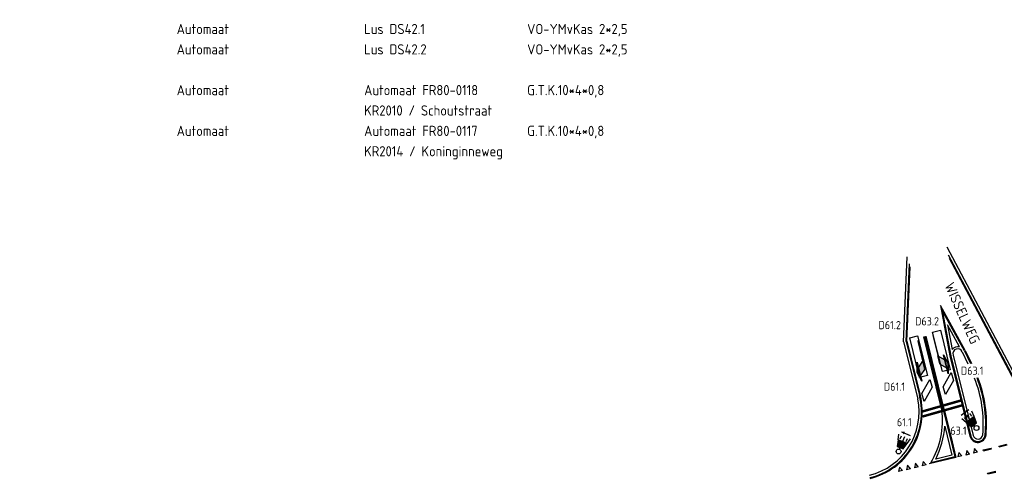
# Model space of a CAD drawing. Extents: x 124708 to 143435, y 487373 to 494715.
# Tile 15 of 32: x 142941 to 143062, y 487603 to 487659. Entities that reach past the tile are written whole.
import ezdxf
from ezdxf.enums import TextEntityAlignment as Align

# ---------------------------------------------------------------- set-up
doc = ezdxf.new("R2010")
doc.units = 0
doc.header["$LTSCALE"] = 0.25
doc.header["$MEASUREMENT"] = 0
doc.layers.get('0').update_dxf_attribs({"linetype": 'CONTINUOUS'})
for name, color, linetype in [('01-CALQUE', 1, 'CONTINUOUS'), ('40', 9, 'CONTINUOUS'), ('INST-T-CODE', 1, 'CONTINUOUS'), ('INSTALLATIE', 2, 'CONTINUOUS'), ('KABELLIJST', 7, 'CONTINUOUS'), ('LUS-T-CODE', 1, 'CONTINUOUS'), ('LUSSEN', 7, 'CONTINUOUS'), ('MAATVOERING', 7, 'CONTINUOUS'), ('MARKERING', 9, 'CONTINUOUS'), ('ONDERGROND', 7, 'CONTINUOUS'), ('TXT-025', 7, 'CONTINUOUS')]:
    doc.layers.add(name, color=color, linetype=linetype)
doc.styles.add('I020-0', font='isocp.shx', dxfattribs={"height": 1})
doc.styles.add('I020-1', font='ISO.shx', dxfattribs={"height": 2})
doc.styles.add('I025-0', font='isocp.shx', dxfattribs={"height": 1.25})
doc.styles.add('ISO', font='isocp.shx')

# ---------------------------------------------------------------- blocks, each defined once
blk = doc.blocks.new('V_MAST')
blk.add_circle((0, 0), 0.3)
blk = doc.blocks.new('V_5X1')
at = {"flags": 128}
blk.add_lwpolyline([(0.5, 0), (0.5, -5), (-0.5, -5), (-0.5, 0), (0.5, 0)], dxfattribs=at)
at = {"layer": 'LUS-T-CODE', "linetype": 'CONTINUOUS', "style": 'ISO'}
blk.add_attdef('LUS', text='', height=1, rotation=166.0007, dxfattribs=at).set_placement((0.83, -6.45), align=Align.MIDDLE_CENTER)
blk = doc.blocks.new('V_2X1S')
blk.add_3dface([(0, -1), (-1.41, -2.41), (-1.41, -1.41), (0, 0)])
at = {"layer": 'LUS-T-CODE', "linetype": 'CONTINUOUS', "style": 'I020-1'}
blk.add_attdef('LUS', text='', height=1, rotation=348.6224, dxfattribs=at).set_placement((-0.85, -3.31), align=Align.MIDDLE_CENTER)
blk = doc.blocks.new('V_30LNT')
for p, q in [((0.3, 0), (1.98, 0)), ((1.3, 0.6), (1.98, 0.77)), ((1.5, 0.4), (1.9, 0.4)), ((1.3, -0.6), (1.98, -0.77)), ((1.5, -0.4), (1.9, -0.4))]:
    blk.add_line(p, q)
at = {"flags": 128}
blk.add_lwpolyline([(0.5, 0.4), (0.5, -0.4), (1.3, -0.6), (1.3, 0.6)], close=True, dxfattribs=at)
blk.add_solid([(0.5, 0.4), (0.5, -0.4), (1.3, 0.6), (1.3, -0.6)])
at = {"layer": 'INST-T-CODE', "linetype": 'CONTINUOUS', "style": 'I020-1'}
blk.add_attdef('LNT', text='', height=1, rotation=91.3739, dxfattribs=at).set_placement((3.06, 0.79), align=Align.MIDDLE_CENTER)
blk = doc.blocks.new('NB_KAA0')
at = {"color": 1}
blk.add_3dface([(1189, 0), (1189, 841), (0, 841), (0, 0)], dxfattribs=at)
at = {"color": 5}
blk.add_3dface([(1179, 10), (1179, 831), (25, 831), (25, 10)], dxfattribs=at)
at = {"layer": 'MAATVOERING', "style": 'I020-0', "flags": 1}
for tag in ['PLOTDATUM', 'FILENAAM']:
    blk.add_attdef(tag, (-285681, -974749), '', height=1, dxfattribs=at)
blk = doc.blocks.new('V_KBL')
at = {"layer": 'KABELLIJST', "linetype": 'CONTINUOUS', "style": 'ISO'}
for tag, p in [('A', (0, 0)), ('B', (46, 0)), ('C', (86, 0))]:
    blk.add_attdef(tag, p, '', height=2.5, dxfattribs=at)
at = {"layer": 'KABELLIJST', "linetype": 'CONTINUOUS', "style": 'ISO', "flags": 1}
for tag in ['D', 'E']:
    blk.add_attdef(tag, (86, 0), '', height=1.25, dxfattribs=at)
blk = doc.blocks.new('V_5PL')
for p, q in [((0, -0.35), (2.4, -0.35)), ((1.2, -0.65), (0, -0.35)), ((2.4, -0.35), (1.2, -0.65)), ((1.25, -0.39), (1.79, -0.39))]:
    blk.add_line(p, q)
at = {"flags": 128}
for points in [[(2.45, 0.4), (1.45, 0.4), (0.7, -0.38), (1.7, -0.38)], [(2.4, -0.35), (0, -0.35), (1.2, -0.65)]]:
    blk.add_lwpolyline(points, close=True, dxfattribs=at)
at = {"const_width": 0.15, "flags": 128}
blk.add_lwpolyline([(1.45, 0.33), (5, 0.33)], dxfattribs=at)
at = {"extrusion": (0, 0, -1)}
for points in [[(-2.45, 0.4), (-1.45, 0.4), (-1.7, -0.38), (-0.7, -0.38)], [(-2.4, -0.35), (0, -0.35), (-1.2, -0.65)]]:
    blk.add_solid(points, dxfattribs=at)
blk = doc.blocks.new('V_5PR')
for p, q in [((1.2, 0.6), (0, 0.3)), ((0, 0.3), (2.4, 0.3)), ((2.4, 0.3), (1.2, 0.6)), ((1.25, 0.34), (1.79, 0.34))]:
    blk.add_line(p, q)
at = {"flags": 128}
for points in [[(2.4, 0.3), (0, 0.3), (1.2, 0.6)], [(2.45, -0.45), (1.45, -0.45), (0.7, 0.33), (1.7, 0.33)]]:
    blk.add_lwpolyline(points, close=True, dxfattribs=at)
at = {"const_width": 0.15, "flags": 128}
blk.add_lwpolyline([(1.45, -0.38), (5, -0.38)], dxfattribs=at)
for points in [[(2.4, 0.3), (0, 0.3), (1.2, 0.6)], [(2.45, -0.45), (1.45, -0.45), (1.7, 0.33), (0.7, 0.33)]]:
    blk.add_solid(points)

msp = doc.modelspace()

# ---------------------------------------------------------------- linework, layer by layer
at = {"layer": '40'}
for p, q in [((143055.96, 487606.15), (143055.83, 487605.61)), ((143056.32, 487605.73), (143055.83, 487605.61)), ((143056.32, 487605.73), (143055.96, 487606.15)), ((143056.32, 487605.73), (143056.31, 487605.75)), ((143056.93, 487606.39), (143056.8, 487605.85)), ((143057.29, 487605.96), (143056.8, 487605.85)), ((143057.29, 487605.96), (143056.93, 487606.39)), ((143057.29, 487605.96), (143057.28, 487605.99)), ((143057.9, 487606.63), (143057.77, 487606.08)), ((143058.26, 487606.2), (143057.77, 487606.08)), ((143058.26, 487606.2), (143057.9, 487606.63)), ((143049.66, 487604.6), (143049.54, 487604.05)), ((143050.02, 487604.17), (143049.66, 487604.6)), ((143050.63, 487604.84), (143050.51, 487604.29)), ((143050.99, 487604.41), (143050.51, 487604.29)), ((143050.99, 487604.41), (143050.63, 487604.84)), ((143050.99, 487604.41), (143050.99, 487604.43)), ((143051.6, 487605.07), (143051.48, 487604.53)), ((143051.96, 487604.65), (143051.48, 487604.53)), ((143051.96, 487604.65), (143051.6, 487605.07)), ((143051.96, 487604.65), (143051.96, 487604.67)), ((143048.69, 487604.36), (143048.57, 487603.82)), ((143049.05, 487603.93), (143048.57, 487603.82)), ((143049.05, 487603.93), (143048.69, 487604.36)), ((143049.05, 487603.93), (143049.05, 487603.96)), ((143050.02, 487604.17), (143049.54, 487604.05)), ((143050.02, 487604.17), (143050.02, 487604.19))]:
    msp.add_line(p, q, dxfattribs=at)
at = {"layer": 'INSTALLATIE', "color": 7}
for p, q in [((143056.25, 487610.74), (143057.19, 487611.42)), ((143048.93, 487608.7), (143050, 487608.26))]:
    msp.add_line(p, q, dxfattribs=at)
at = {"layer": 'INSTALLATIE', "flags": 128}
for points in [[(143057.21, 487611.43, 0, 0.35, 0), (143056.88, 487611.2, 0, 0, 0)], [(143048.91, 487608.71, 0, 0.35, 0), (143049.28, 487608.56, 0, 0, 0)]]:
    msp.add_lwpolyline(points, format="xyseb", dxfattribs=at)
at = {"layer": 'MARKERING'}
for p, q in [((143054.66, 487630.42), (143062.66, 487615.38)), ((143054.77, 487630.01), (143062.74, 487615.01)), ((143049.48, 487619.79), (143049.89, 487629.29)), ((143049.58, 487619.8), (143049.97, 487628.95)), ((143056.75, 487618.67), (143053.7, 487624.19)), ((143053.7, 487624.19), (143054.87, 487618)), ((143056.66, 487618.62), (143053.91, 487623.6)), ((143053.91, 487623.6), (143054.97, 487618.02)), ((143056.04, 487619.12), (143054.56, 487621.81)), ((143054.56, 487621.81), (143055.13, 487618.79)), ((143051.61, 487620.36), (143053.88, 487611.25)), ((143051.7, 487620.39), (143053.97, 487611.27)), ((143051.8, 487620.41), (143053.65, 487612.99)), ((143051.8, 487620.41), (143054.07, 487611.3)), ((143051.9, 487620.43), (143054.17, 487611.33)), ((143049.48, 487619.79), (143051.14, 487613.14)), ((143049.58, 487619.8), (143051.23, 487613.17)), ((143054.87, 487618), (143057.33, 487608.16)), ((143054.97, 487618.02), (143057.42, 487608.18)), ((143056.66, 487618.63), (143057.4, 487617.06)), ((143056.75, 487618.67), (143057.51, 487617.06)), ((143054.04, 487611.4), (143054.22, 487610.71)), ((143054.05, 487611.4), (143054.85, 487608.17)), ((143054.15, 487611.41), (143054.96, 487608.16)), ((143054.24, 487609.4), (143055.12, 487605.85)), ((143054.85, 487608.17), (143055.49, 487605.63)), ((143054.96, 487608.16), (143055.61, 487605.55)), ((143060.9, 487606.95), (143061.87, 487607.19)), ((143060.92, 487606.85), (143060.9, 487606.95)), ((143060.91, 487606.89), (143060.91, 487606.9)), ((143060.92, 487606.85), (143061.89, 487607.09)), ((143055.49, 487605.63), (143052.53, 487604.9)), ((143055.12, 487605.85), (143053.12, 487605.36)), ((143058.95, 487606.48), (143059.92, 487606.71)), ((143058.98, 487606.38), (143058.95, 487606.48)), ((143058.98, 487606.38), (143059.95, 487606.62)), ((143059.95, 487606.62), (143059.92, 487606.71)), ((143055.61, 487605.55), (143052.31, 487604.75)), ((143059.49, 487603.62), (143060.46, 487603.86)), ((143059.51, 487603.53), (143059.49, 487603.62)), ((143059.5, 487603.58), (143059.5, 487603.57)), ((143059.51, 487603.53), (143060.49, 487603.76)), ((143060.48, 487603.76), (143060.46, 487603.86))]:
    msp.add_line(p, q, dxfattribs=at)
at = {"layer": 'MARKERING', "const_width": 0.3, "flags": 128}
for points in [[(143051.38, 487611.16), (143056.33, 487612.57)], [(143051.5, 487610.57), (143056.48, 487611.98)]]:
    msp.add_lwpolyline(points, dxfattribs=at)
at = {"layer": 'MARKERING'}
for centre, radius, start, end in [((143055.84, 487618.24), 0.9, 77.4685, 142.5294), ((143043.96, 487609.7), 15.3, 354.8078, 21.5165), ((143043.96, 487609.7), 15.4, 354.8079, 21.3924), ((143043.08, 487611.14), 8.3, 283.7499, 13.9972), ((143043.08, 487611.14), 8.4, 283.7514, 14.0007), ((143043.86, 487610.09), 10.1, 329.0884, 7.4076), ((143043.86, 487610.09), 10.4, 332.9193, 356.1733), ((143058.3, 487608.4), 1, 194.0016, 354.8061), ((143058.3, 487608.4), 0.9, 194.0016, 354.8061)]:
    msp.add_arc(centre, radius, start, end, dxfattribs=at)
at = {"layer": 'ONDERGROND'}
for p, q in [((143054.48, 487631.4), (143062.92, 487615.52)), ((143049.18, 487619.75), (143049.62, 487630.16)), ((143049.18, 487619.75), (143050.93, 487612.75)), ((143056.39, 487618.5), (143057.08, 487617.04))]:
    msp.add_line(p, q, dxfattribs=at)
at = {"layer": 'ONDERGROND', "flags": 128}
msp.add_lwpolyline([(143056.39, 487618.5, 0.985725), (143055.26, 487618.1), (143057.72, 487608.25), (143057.72, 487608.25)], format="xyb", dxfattribs=at)
at = {"layer": 'ONDERGROND'}
for centre, radius, start, end in [((143043.96, 487609.7), 15, 354.8061, 21.8991), ((143043.08, 487611.15), 8.01, 283.7894, 11.5074), ((143058.3, 487608.4), 0.6, 194.0016, 354.8061)]:
    msp.add_arc(centre, radius, start, end, dxfattribs=at)

# ---------------------------------------------------------------- block references
at = {"layer": '01-CALQUE', "xscale": 0.5, "yscale": 0.5, "zscale": 0.5}
msp.add_blockref('NB_KAA0', (142840.5, 487374.5), dxfattribs=at)
at = {"layer": 'INSTALLATIE'}
ref = msp.add_blockref('V_30LNT', (143058.12, 487609.16), dxfattribs=dict(at, rotation=126.1371124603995))
ref.add_attrib('LNT', '63.1', dxfattribs={"layer": 'INST-T-CODE', "linetype": 'CONTINUOUS', "height": 1, "style": 'I020-1'}).set_placement((143055.92, 487608.84), align=Align.MIDDLE_CENTER)
ref = msp.add_blockref('V_30LNT', (143048.57, 487606.28), dxfattribs=dict(at, rotation=67.81334527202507))
ref.add_attrib('LNT', '61.1', dxfattribs={"layer": 'INST-T-CODE', "linetype": 'CONTINUOUS', "height": 1, "style": 'I020-1'}).set_placement((143049.27, 487609.88), align=Align.MIDDLE_CENTER)
for p in [(143058.12, 487609.16), (143048.57, 487606.28)]:
    msp.add_blockref('V_MAST', p, dxfattribs=at)
at = {"layer": 'KABELLIJST', "xscale": 0.5, "yscale": 0.5, "zscale": 0.5}
for p, values in [((142960, 487657.5), {'A': 'Automaat', 'B': 'Lus DS42.1', 'C': 'VO-YMvKas 2*2,5'}), ((142960, 487655), {'A': 'Automaat', 'B': 'Lus DS42.2', 'C': 'VO-YMvKas 2*2,5'}), ((142960, 487650), {'A': 'Automaat', 'B': 'Automaat FR80-0118', 'C': 'G.T.K.10*4*0,8'}), ((142960, 487645), {'A': 'Automaat', 'B': 'Automaat FR80-0117', 'C': 'G.T.K.10*4*0,8'})]:
    msp.add_blockref('V_KBL', p, dxfattribs=at).add_auto_attribs(values)
at = {"layer": 'KABELLIJST'}
ref = msp.add_blockref('V_KBL', (142960, 487647.5), dxfattribs=dict(at, xscale=0.5, yscale=0.5, zscale=0.5))
ref.add_attrib('B', 'KR2010 / Schoutstraat', (142983, 487647.5), dxfattribs={"linetype": 'CONTINUOUS', "height": 1.25, "style": 'ISO'})
ref = msp.add_blockref('V_KBL', (142960, 487642.5), dxfattribs=dict(at, xscale=0.5, yscale=0.5, zscale=0.5))
ref.add_attrib('B', 'KR2014 / Koninginneweg', (142983, 487642.5), dxfattribs={"linetype": 'CONTINUOUS', "height": 1.25, "style": 'ISO'})
at = {"layer": 'LUSSEN', "rotation": 193.999257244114}
msp.add_blockref('V_5X1', (143054.43, 487616.2), dxfattribs=at).add_auto_attribs({'LUS': 'D63.2'})
at = {"layer": 'LUSSEN'}
ref = msp.add_blockref('V_5X1', (143051.63, 487615.5), dxfattribs=dict(at, rotation=193.9992572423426))
ref.add_attrib('LUS', 'D61.2', dxfattribs={"layer": 'LUS-T-CODE', "linetype": 'CONTINUOUS', "height": 1, "style": 'ISO'}).set_placement((143047.48, 487621.79), align=Align.MIDDLE_CENTER)
ref = msp.add_blockref('V_2X1S', (143054.32, 487613.26), dxfattribs=dict(at, rotation=195.8491924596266))
ref.add_attrib('LUS', 'D63.1', dxfattribs={"layer": 'LUS-T-CODE', "linetype": 'CONTINUOUS', "height": 1, "style": 'I020-1'}).set_placement((143057.6, 487616.19), align=Align.MIDDLE_CENTER)
ref = msp.add_blockref('V_2X1S', (143051.7, 487612.42), dxfattribs=dict(at, rotation=195.8491924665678))
ref.add_attrib('LUS', 'D61.1', dxfattribs={"layer": 'LUS-T-CODE', "linetype": 'CONTINUOUS', "height": 1, "style": 'I020-1'}).set_placement((143048.06, 487614.24), align=Align.MIDDLE_CENTER)
at = {"layer": 'MARKERING'}
for name, p, rotation in [('V_5PL', (143054.32, 487615.74), 103.9454584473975), ('V_5PR', (143051.71, 487614.96), 103.3291973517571)]:
    msp.add_blockref(name, p, dxfattribs=dict(at, rotation=rotation))

# ---------------------------------------------------------------- texts
at = {"layer": 'TXT-025', "linetype": 'CONTINUOUS', "style": 'I025-0'}
msp.add_text('WISSELWEG', height=1.25, rotation=294.1828, dxfattribs=at).set_placement((143054.17, 487626.66))

doc.saveas('drawing.dxf')
